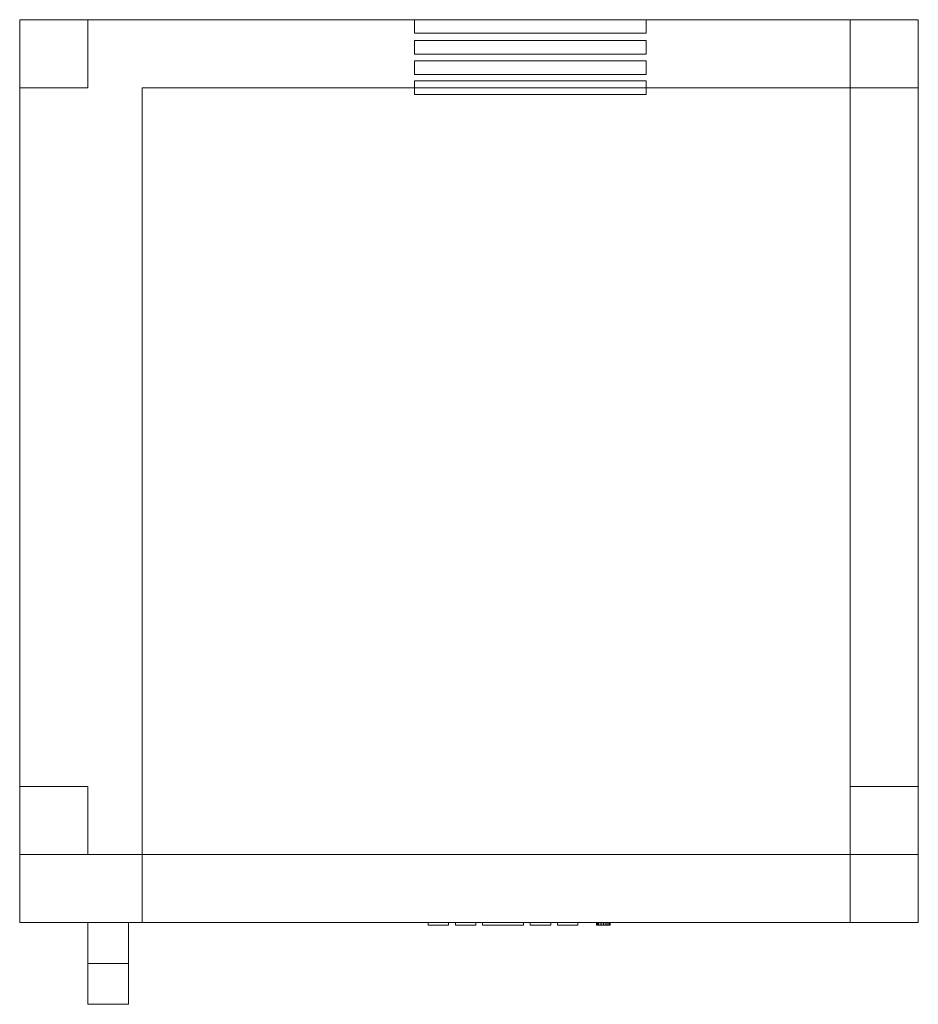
# Model space of a CAD drawing. Header units: millimetres. Extents: x -1000 to -340, y -753 to -30.
import ezdxf

# ---------------------------------------------------------------- set-up
doc = ezdxf.new("R2010")
doc.units = ezdxf.units.MM
doc.layers.add('Q-SPCQ', color=91, linetype='Continuous')

# ---------------------------------------------------------------- blocks, each defined once
blk = doc.blocks.new('FamilyGeomCombination_267890-View 1')
at = {"layer": 'Q-SPCQ', "lineweight": 9}
mesh = blk.add_polyface(dxfattribs=at)
corners = [(-340, -29.83, -624.19), (-1000, -29.83, -624.19), (-1000, -29.83, 1216.81), (-340, -29.83, 1216.81)]
mesh.append_faces([[corners[k] for k in face] for face in [(0, 1, 2, 3)]])
mesh = blk.add_polyface(dxfattribs=at)
corners = [(-340, -642.83, 1216.81), (-340, -29.83, 1216.81), (-1000, -29.83, 1216.81), (-1000, -642.83, 1216.81)]
mesh.append_faces([[corners[k] for k in face] for face in [(0, 1, 2, 3)]])
mesh = blk.add_polyface(dxfattribs=at)
corners = [(-1000, -642.83, 1216.81), (-1000, -29.83, 1216.81), (-1000, -29.83, -624.19), (-1000, -642.83, -624.19)]
mesh.append_faces([[corners[k] for k in face] for face in [(0, 1, 2, 3)]])
mesh = blk.add_polyface(dxfattribs=at)
corners = [(-1000, -642.83, -624.19), (-1000, -29.83, -624.19), (-340, -29.83, -624.19), (-340, -642.83, -624.19)]
mesh.append_faces([[corners[k] for k in face] for face in [(0, 1, 2, 3)]])
mesh = blk.add_polyface(dxfattribs=at)
corners = [(-340, -642.83, -624.19), (-340, -29.83, -624.19), (-340, -29.83, 1216.81), (-340, -642.83, 1216.81)]
mesh.append_faces([[corners[k] for k in face] for face in [(0, 1, 2, 3)]])
mesh = blk.add_polyface(dxfattribs=at)
corners = [(-910, -79.83, 1141.81), (-910, -79.83, -524.19), (-390, -79.83, -524.19), (-390, -79.83, 1141.81)]
mesh.append_faces([[corners[k] for k in face] for face in [(0, 1, 2, 3)]])
mesh = blk.add_polyface(dxfattribs=at)
corners = [(-390, -79.83, 1141.81), (-390, -642.83, 1141.81), (-910, -642.83, 1141.81), (-910, -79.83, 1141.81)]
mesh.append_faces([[corners[k] for k in face] for face in [(0, 1, 2, 3)]])
mesh = blk.add_polyface(dxfattribs=at)
corners = [(-910, -79.83, 1141.81), (-910, -642.83, 1141.81), (-910, -642.83, -524.19), (-910, -79.83, -524.19)]
mesh.append_faces([[corners[k] for k in face] for face in [(0, 1, 2, 3)]])
mesh = blk.add_polyface(dxfattribs=at)
corners = [(-910, -79.83, -524.19), (-910, -642.83, -524.19), (-390, -642.83, -524.19), (-390, -79.83, -524.19)]
mesh.append_faces([[corners[k] for k in face] for face in [(0, 1, 2, 3)]])
mesh = blk.add_polyface(dxfattribs=at)
corners = [(-390, -79.83, -524.19), (-390, -642.83, -524.19), (-390, -642.83, 1141.81), (-390, -79.83, 1141.81)]
mesh.append_faces([[corners[k] for k in face] for face in [(0, 1, 2, 3)]])
mesh = blk.add_polyface(dxfattribs=at)
corners = [(-340, -642.83, 1216.81), (-1000, -642.83, 1216.81), (-1000, -642.83, -624.19), (-340, -642.83, -624.19), (-910, -642.83, 1141.81), (-390, -642.83, 1141.81), (-390, -642.83, -524.19), (-910, -642.83, -524.19)]
mesh.append_faces([[corners[k] for k in face] for face in [(0, 5, 6, 3), (3, 6, 7, 2)]], dxfattribs={"vtx0": -1, "vtx2": -1})
mesh.append_faces([[corners[k] for k in face] for face in [(4, 5, 0, 1), (7, 4, 1, 2)]], dxfattribs={"vtx1": -1, "vtx3": -1})
blk = doc.blocks.new('FamilyGeomCombination_267891-View 1')
at = {"layer": 'Q-SPCQ', "lineweight": 9}
mesh = blk.add_polyface(dxfattribs=at)
corners = [(-340, -642.83, 1216.81), (-340, -642.83, -624.19), (-1000, -642.83, -624.19), (-1000, -642.83, 1216.81), (-390, -642.83, 1141.81), (-910, -642.83, 1141.81), (-910, -642.83, -524.19), (-390, -642.83, -524.19)]
mesh.append_faces([[corners[k] for k in face] for face in [(3, 5, 6, 2), (5, 3, 0, 4)]], dxfattribs={"vtx0": -1, "vtx2": -1})
mesh.append_faces([[corners[k] for k in face] for face in [(1, 2, 6, 7), (7, 4, 0, 1)]], dxfattribs={"vtx1": -1, "vtx3": -1})
mesh = blk.add_polyface(dxfattribs=at)
corners = [(-340, -692.83, 1216.81), (-340, -642.83, 1216.81), (-1000, -642.83, 1216.81), (-1000, -692.83, 1216.81)]
mesh.append_faces([[corners[k] for k in face] for face in [(0, 1, 2, 3)]])
mesh = blk.add_polyface(dxfattribs=at)
corners = [(-1000, -692.83, 1216.81), (-1000, -642.83, 1216.81), (-1000, -642.83, -624.19), (-1000, -692.83, -624.19)]
mesh.append_faces([[corners[k] for k in face] for face in [(0, 1, 2, 3)]])
mesh = blk.add_polyface(dxfattribs=at)
corners = [(-1000, -692.83, -624.19), (-1000, -642.83, -624.19), (-340, -642.83, -624.19), (-340, -692.83, -624.19)]
mesh.append_faces([[corners[k] for k in face] for face in [(0, 1, 2, 3)]])
mesh = blk.add_polyface(dxfattribs=at)
corners = [(-390, -692.83, 1141.81), (-910, -692.83, 1141.81), (-910, -642.83, 1141.81), (-390, -642.83, 1141.81)]
mesh.append_faces([[corners[k] for k in face] for face in [(0, 1, 2, 3)]])
mesh = blk.add_polyface(dxfattribs=at)
corners = [(-910, -692.83, 1141.81), (-910, -692.83, -524.19), (-910, -642.83, -524.19), (-910, -642.83, 1141.81)]
mesh.append_faces([[corners[k] for k in face] for face in [(0, 1, 2, 3)]])
mesh = blk.add_polyface(dxfattribs=at)
corners = [(-910, -692.83, -524.19), (-390, -692.83, -524.19), (-390, -642.83, -524.19), (-910, -642.83, -524.19)]
mesh.append_faces([[corners[k] for k in face] for face in [(0, 1, 2, 3)]])
mesh = blk.add_polyface(dxfattribs=at)
corners = [(-390, -642.83, 1141.81), (-390, -642.83, -524.19), (-390, -692.83, -524.19), (-390, -692.83, 1141.81)]
mesh.append_faces([[corners[k] for k in face] for face in [(0, 1, 2, 3)]])
mesh = blk.add_polyface(dxfattribs=at)
corners = [(-340, -692.83, -624.19), (-340, -642.83, -624.19), (-340, -642.83, 1216.81), (-340, -692.83, 1216.81)]
mesh.append_faces([[corners[k] for k in face] for face in [(0, 1, 2, 3)]])
mesh = blk.add_polyface(dxfattribs=at)
corners = [(-340, -692.83, 1216.81), (-1000, -692.83, 1216.81), (-1000, -692.83, -624.19), (-340, -692.83, -624.19), (-910, -692.83, 1141.81), (-390, -692.83, 1141.81), (-390, -692.83, -524.19), (-910, -692.83, -524.19)]
mesh.append_faces([[corners[k] for k in face] for face in [(0, 5, 6, 3), (3, 6, 7, 2)]], dxfattribs={"vtx0": -1, "vtx2": -1})
mesh.append_faces([[corners[k] for k in face] for face in [(4, 5, 0, 1), (7, 4, 1, 2)]], dxfattribs={"vtx1": -1, "vtx3": -1})

msp = doc.modelspace()

# ---------------------------------------------------------------- block references
at = {"layer": 'Q-SPCQ', "lineweight": 9}
for name in ['FamilyGeomCombination_267890-View 1', 'FamilyGeomCombination_267891-View 1']:
    msp.add_blockref(name, (0, 0), dxfattribs=at)

# ---------------------------------------------------------------- meshes
mesh = msp.add_polyface(dxfattribs=at)
corners = [(-1000, -29.83, -624.19), (-1000, -79.83, -624.19), (-950, -79.83, -624.19), (-950, -29.83, -624.19)]
mesh.append_faces([[corners[k] for k in face] for face in [(0, 1, 2, 3)]])
mesh = msp.add_polyface(dxfattribs=at)
corners = [(-950, -79.83, -654.19), (-1000, -79.83, -654.19), (-1000, -29.83, -654.19), (-950, -29.83, -654.19)]
mesh.append_faces([[corners[k] for k in face] for face in [(0, 1, 2, 3)]])
mesh = msp.add_polyface(dxfattribs=at)
corners = [(-950, -29.83, -624.19), (-950, -29.83, -654.19), (-1000, -29.83, -654.19), (-1000, -29.83, -624.19)]
mesh.append_faces([[corners[k] for k in face] for face in [(0, 1, 2, 3)]])
mesh = msp.add_polyface(dxfattribs=at)
corners = [(-1000, -29.83, -624.19), (-1000, -29.83, -654.19), (-1000, -79.83, -654.19), (-1000, -79.83, -624.19)]
mesh.append_faces([[corners[k] for k in face] for face in [(0, 1, 2, 3)]])
mesh = msp.add_polyface(dxfattribs=at)
corners = [(-950, -79.83, -624.19), (-950, -79.83, -654.19), (-950, -29.83, -654.19), (-950, -29.83, -624.19)]
mesh.append_faces([[corners[k] for k in face] for face in [(0, 1, 2, 3)]])
mesh = msp.add_polyface(dxfattribs=at)
corners = [(-540, -29.83, 1217.85), (-710, -29.83, 1217.85), (-710, -39.83, 1217.85), (-540, -39.83, 1217.85), (-540, -45.15, 1217.85), (-710, -45.15, 1217.85), (-710, -55.15, 1217.85), (-540, -55.15, 1217.85), (-540, -60.14, 1217.85), (-710, -60.14, 1217.85), (-710, -70.14, 1217.85), (-540, -70.14, 1217.85), (-540, -74.83, 1217.85), (-710, -74.83, 1217.85), (-710, -84.83, 1217.85), (-540, -84.83, 1217.85)]
mesh.append_faces([[corners[k] for k in face] for face in [(2, 3, 0, 1), (7, 4, 5, 6), (10, 11, 8, 9), (14, 15, 12, 13)]])
mesh = msp.add_polyface(dxfattribs=at)
corners = [(-540, -29.83, 1216.81), (-540, -39.83, 1216.81), (-710, -39.83, 1216.81), (-710, -29.83, 1216.81), (-540, -45.15, 1216.81), (-540, -55.15, 1216.81), (-710, -55.15, 1216.81), (-710, -45.15, 1216.81), (-540, -60.14, 1216.81), (-540, -70.14, 1216.81), (-710, -70.14, 1216.81), (-710, -60.14, 1216.81), (-540, -74.83, 1216.81), (-540, -84.83, 1216.81), (-710, -84.83, 1216.81), (-710, -74.83, 1216.81)]
mesh.append_faces([[corners[k] for k in face] for face in [(1, 2, 3, 0), (6, 7, 4, 5), (9, 10, 11, 8), (13, 14, 15, 12)]])
mesh = msp.add_polyface(dxfattribs=at)
corners = [(-540, -29.83, 1217.85), (-540, -29.83, 1216.81), (-710, -29.83, 1216.81), (-710, -29.83, 1217.85)]
mesh.append_faces([[corners[k] for k in face] for face in [(0, 1, 2, 3)]])
mesh = msp.add_polyface(dxfattribs=at)
corners = [(-710, -29.83, 1217.85), (-710, -29.83, 1216.81), (-710, -39.83, 1216.81), (-710, -39.83, 1217.85)]
mesh.append_faces([[corners[k] for k in face] for face in [(0, 1, 2, 3)]])
mesh = msp.add_polyface(dxfattribs=at)
corners = [(-540, -39.83, 1217.85), (-540, -39.83, 1216.81), (-540, -29.83, 1216.81), (-540, -29.83, 1217.85)]
mesh.append_faces([[corners[k] for k in face] for face in [(0, 1, 2, 3)]])
mesh = msp.add_polyface(dxfattribs=at)
corners = [(-390, -29.83, -624.19), (-390, -79.83, -624.19), (-340, -79.83, -624.19), (-340, -29.83, -624.19)]
mesh.append_faces([[corners[k] for k in face] for face in [(0, 1, 2, 3)]])
mesh = msp.add_polyface(dxfattribs=at)
corners = [(-340, -79.83, -654.19), (-390, -79.83, -654.19), (-390, -29.83, -654.19), (-340, -29.83, -654.19)]
mesh.append_faces([[corners[k] for k in face] for face in [(0, 1, 2, 3)]])
mesh = msp.add_polyface(dxfattribs=at)
corners = [(-340, -29.83, -624.19), (-340, -29.83, -654.19), (-390, -29.83, -654.19), (-390, -29.83, -624.19)]
mesh.append_faces([[corners[k] for k in face] for face in [(0, 1, 2, 3)]])
mesh = msp.add_polyface(dxfattribs=at)
corners = [(-390, -29.83, -624.19), (-390, -29.83, -654.19), (-390, -79.83, -654.19), (-390, -79.83, -624.19)]
mesh.append_faces([[corners[k] for k in face] for face in [(0, 1, 2, 3)]])
mesh = msp.add_polyface(dxfattribs=at)
corners = [(-340, -79.83, -624.19), (-340, -79.83, -654.19), (-340, -29.83, -654.19), (-340, -29.83, -624.19)]
mesh.append_faces([[corners[k] for k in face] for face in [(0, 1, 2, 3)]])
mesh = msp.add_polyface(dxfattribs=at)
corners = [(-710, -39.83, 1217.85), (-710, -39.83, 1216.81), (-540, -39.83, 1216.81), (-540, -39.83, 1217.85)]
mesh.append_faces([[corners[k] for k in face] for face in [(0, 1, 2, 3)]])
mesh = msp.add_polyface(dxfattribs=at)
corners = [(-540, -45.15, 1217.85), (-540, -45.15, 1216.81), (-710, -45.15, 1216.81), (-710, -45.15, 1217.85)]
mesh.append_faces([[corners[k] for k in face] for face in [(0, 1, 2, 3)]])
mesh = msp.add_polyface(dxfattribs=at)
corners = [(-710, -45.15, 1217.85), (-710, -45.15, 1216.81), (-710, -55.15, 1216.81), (-710, -55.15, 1217.85)]
mesh.append_faces([[corners[k] for k in face] for face in [(0, 1, 2, 3)]])
mesh = msp.add_polyface(dxfattribs=at)
corners = [(-540, -55.15, 1217.85), (-540, -55.15, 1216.81), (-540, -45.15, 1216.81), (-540, -45.15, 1217.85)]
mesh.append_faces([[corners[k] for k in face] for face in [(0, 1, 2, 3)]])
mesh = msp.add_polyface(dxfattribs=at)
corners = [(-710, -55.15, 1217.85), (-710, -55.15, 1216.81), (-540, -55.15, 1216.81), (-540, -55.15, 1217.85)]
mesh.append_faces([[corners[k] for k in face] for face in [(0, 1, 2, 3)]])
mesh = msp.add_polyface(dxfattribs=at)
corners = [(-540, -60.14, 1217.85), (-540, -60.14, 1216.81), (-710, -60.14, 1216.81), (-710, -60.14, 1217.85)]
mesh.append_faces([[corners[k] for k in face] for face in [(0, 1, 2, 3)]])
mesh = msp.add_polyface(dxfattribs=at)
corners = [(-710, -60.14, 1217.85), (-710, -60.14, 1216.81), (-710, -70.14, 1216.81), (-710, -70.14, 1217.85)]
mesh.append_faces([[corners[k] for k in face] for face in [(0, 1, 2, 3)]])
mesh = msp.add_polyface(dxfattribs=at)
corners = [(-540, -70.14, 1217.85), (-540, -70.14, 1216.81), (-540, -60.14, 1216.81), (-540, -60.14, 1217.85)]
mesh.append_faces([[corners[k] for k in face] for face in [(0, 1, 2, 3)]])
mesh = msp.add_polyface(dxfattribs=at)
corners = [(-710, -70.14, 1217.85), (-710, -70.14, 1216.81), (-540, -70.14, 1216.81), (-540, -70.14, 1217.85)]
mesh.append_faces([[corners[k] for k in face] for face in [(0, 1, 2, 3)]])
mesh = msp.add_polyface(dxfattribs=at)
corners = [(-540, -74.83, 1217.85), (-540, -74.83, 1216.81), (-710, -74.83, 1216.81), (-710, -74.83, 1217.85)]
mesh.append_faces([[corners[k] for k in face] for face in [(0, 1, 2, 3)]])
mesh = msp.add_polyface(dxfattribs=at)
corners = [(-710, -74.83, 1217.85), (-710, -74.83, 1216.81), (-710, -84.83, 1216.81), (-710, -84.83, 1217.85)]
mesh.append_faces([[corners[k] for k in face] for face in [(0, 1, 2, 3)]])
mesh = msp.add_polyface(dxfattribs=at)
corners = [(-540, -84.83, 1217.85), (-540, -84.83, 1216.81), (-540, -74.83, 1216.81), (-540, -74.83, 1217.85)]
mesh.append_faces([[corners[k] for k in face] for face in [(0, 1, 2, 3)]])
mesh = msp.add_polyface(dxfattribs=at)
corners = [(-1000, -79.83, -624.19), (-1000, -79.83, -654.19), (-950, -79.83, -654.19), (-950, -79.83, -624.19)]
mesh.append_faces([[corners[k] for k in face] for face in [(0, 1, 2, 3)]])
mesh = msp.add_polyface(dxfattribs=at)
corners = [(-710, -84.83, 1217.85), (-710, -84.83, 1216.81), (-540, -84.83, 1216.81), (-540, -84.83, 1217.85)]
mesh.append_faces([[corners[k] for k in face] for face in [(0, 1, 2, 3)]])
mesh = msp.add_polyface(dxfattribs=at)
corners = [(-390, -79.83, -624.19), (-390, -79.83, -654.19), (-340, -79.83, -654.19), (-340, -79.83, -624.19)]
mesh.append_faces([[corners[k] for k in face] for face in [(0, 1, 2, 3)]])
mesh = msp.add_polyface(dxfattribs=at)
corners = [(-1000, -592.83, -624.19), (-1000, -642.83, -624.19), (-950, -642.83, -624.19), (-950, -592.83, -624.19)]
mesh.append_faces([[corners[k] for k in face] for face in [(0, 1, 2, 3)]])
mesh = msp.add_polyface(dxfattribs=at)
corners = [(-950, -642.83, -654.19), (-1000, -642.83, -654.19), (-1000, -592.83, -654.19), (-950, -592.83, -654.19)]
mesh.append_faces([[corners[k] for k in face] for face in [(0, 1, 2, 3)]])
mesh = msp.add_polyface(dxfattribs=at)
corners = [(-950, -592.83, -624.19), (-950, -592.83, -654.19), (-1000, -592.83, -654.19), (-1000, -592.83, -624.19)]
mesh.append_faces([[corners[k] for k in face] for face in [(0, 1, 2, 3)]])
mesh = msp.add_polyface(dxfattribs=at)
corners = [(-1000, -592.83, -624.19), (-1000, -592.83, -654.19), (-1000, -642.83, -654.19), (-1000, -642.83, -624.19)]
mesh.append_faces([[corners[k] for k in face] for face in [(0, 1, 2, 3)]])
mesh = msp.add_polyface(dxfattribs=at)
corners = [(-950, -642.83, -624.19), (-950, -642.83, -654.19), (-950, -592.83, -654.19), (-950, -592.83, -624.19)]
mesh.append_faces([[corners[k] for k in face] for face in [(0, 1, 2, 3)]])
mesh = msp.add_polyface(dxfattribs=at)
corners = [(-390, -592.83, -624.19), (-390, -642.83, -624.19), (-340, -642.83, -624.19), (-340, -592.83, -624.19)]
mesh.append_faces([[corners[k] for k in face] for face in [(0, 1, 2, 3)]])
mesh = msp.add_polyface(dxfattribs=at)
corners = [(-340, -642.83, -654.19), (-390, -642.83, -654.19), (-390, -592.83, -654.19), (-340, -592.83, -654.19)]
mesh.append_faces([[corners[k] for k in face] for face in [(0, 1, 2, 3)]])
mesh = msp.add_polyface(dxfattribs=at)
corners = [(-340, -592.83, -624.19), (-340, -592.83, -654.19), (-390, -592.83, -654.19), (-390, -592.83, -624.19)]
mesh.append_faces([[corners[k] for k in face] for face in [(0, 1, 2, 3)]])
mesh = msp.add_polyface(dxfattribs=at)
corners = [(-390, -592.83, -624.19), (-390, -592.83, -654.19), (-390, -642.83, -654.19), (-390, -642.83, -624.19)]
mesh.append_faces([[corners[k] for k in face] for face in [(0, 1, 2, 3)]])
mesh = msp.add_polyface(dxfattribs=at)
corners = [(-340, -642.83, -624.19), (-340, -642.83, -654.19), (-340, -592.83, -654.19), (-340, -592.83, -624.19)]
mesh.append_faces([[corners[k] for k in face] for face in [(0, 1, 2, 3)]])
mesh = msp.add_polyface(dxfattribs=at)
corners = [(-1000, -642.83, -624.19), (-1000, -642.83, -654.19), (-950, -642.83, -654.19), (-950, -642.83, -624.19)]
mesh.append_faces([[corners[k] for k in face] for face in [(0, 1, 2, 3)]])
mesh = msp.add_polyface(dxfattribs=at)
corners = [(-390, -642.83, -524.19), (-910, -642.83, -524.19), (-910, -642.83, 1141.81), (-390, -642.83, 1141.81)]
mesh.append_faces([[corners[k] for k in face] for face in [(0, 1, 2, 3)]])
mesh = msp.add_polyface(dxfattribs=at)
corners = [(-390, -692.83, 1141.81), (-390, -642.83, 1141.81), (-910, -642.83, 1141.81), (-910, -692.83, 1141.81)]
mesh.append_faces([[corners[k] for k in face] for face in [(0, 1, 2, 3)]])
mesh = msp.add_polyface(dxfattribs=at)
corners = [(-910, -692.83, 1141.81), (-910, -642.83, 1141.81), (-910, -642.83, -524.19), (-910, -692.83, -524.19)]
mesh.append_faces([[corners[k] for k in face] for face in [(0, 1, 2, 3)]])
mesh = msp.add_polyface(dxfattribs=at)
corners = [(-910, -692.83, -524.19), (-910, -642.83, -524.19), (-390, -642.83, -524.19), (-390, -692.83, -524.19)]
mesh.append_faces([[corners[k] for k in face] for face in [(0, 1, 2, 3)]])
mesh = msp.add_polyface(dxfattribs=at)
corners = [(-390, -642.83, -624.19), (-390, -642.83, -654.19), (-340, -642.83, -654.19), (-340, -642.83, -624.19)]
mesh.append_faces([[corners[k] for k in face] for face in [(0, 1, 2, 3)]])
mesh = msp.add_polyface(dxfattribs=at)
corners = [(-390, -692.83, -524.19), (-390, -642.83, -524.19), (-390, -642.83, 1141.81), (-390, -692.83, 1141.81)]
mesh.append_faces([[corners[k] for k in face] for face in [(0, 1, 2, 3)]])
mesh = msp.add_polyface(dxfattribs=at)
corners = [(-950, -722.83, 676.81), (-950, -692.83, 676.81), (-950, -692.83, 656.81), (-950, -722.83, 656.81), (-950, -722.83, 476.81), (-950, -692.83, 476.81), (-950, -692.83, 456.81), (-950, -722.83, 456.81), (-950, -722.83, 416.81), (-950, -752.83, 416.81), (-950, -752.83, 716.81), (-950, -722.83, 716.81)]
mesh.append_faces([[corners[k] for k in face] for face in [(7, 4, 5, 6)]], dxfattribs={"vtx0": -1})
mesh.append_faces([[corners[k] for k in face] for face in [(9, 10, 3, 4)]], dxfattribs={"vtx1": -1, "vtx3": -1})
mesh.append_faces([[corners[k] for k in face] for face in [(10, 11, 0, 3), (7, 8, 9, 4)]], dxfattribs={"vtx2": -1, "vtx3": -1})
mesh.append_faces([[corners[k] for k in face] for face in [(0, 1, 2, 3)]], dxfattribs={"vtx3": -1})
mesh = msp.add_polyface(dxfattribs=at)
corners = [(-920, -722.83, 456.81), (-950, -722.83, 456.81), (-950, -692.83, 456.81), (-920, -692.83, 456.81)]
mesh.append_faces([[corners[k] for k in face] for face in [(0, 1, 2, 3)]])
mesh = msp.add_polyface(dxfattribs=at)
corners = [(-920, -692.83, 456.81), (-950, -692.83, 456.81), (-950, -692.83, 476.81), (-920, -692.83, 476.81)]
mesh.append_faces([[corners[k] for k in face] for face in [(0, 1, 2, 3)]])
mesh = msp.add_polyface(dxfattribs=at)
corners = [(-920, -692.83, 476.81), (-950, -692.83, 476.81), (-950, -722.83, 476.81), (-920, -722.83, 476.81)]
mesh.append_faces([[corners[k] for k in face] for face in [(0, 1, 2, 3)]])
mesh = msp.add_polyface(dxfattribs=at)
corners = [(-920, -722.83, 656.81), (-950, -722.83, 656.81), (-950, -692.83, 656.81), (-920, -692.83, 656.81)]
mesh.append_faces([[corners[k] for k in face] for face in [(0, 1, 2, 3)]])
mesh = msp.add_polyface(dxfattribs=at)
corners = [(-920, -692.83, 656.81), (-950, -692.83, 656.81), (-950, -692.83, 676.81), (-920, -692.83, 676.81)]
mesh.append_faces([[corners[k] for k in face] for face in [(0, 1, 2, 3)]])
mesh = msp.add_polyface(dxfattribs=at)
corners = [(-920, -692.83, 676.81), (-950, -692.83, 676.81), (-950, -722.83, 676.81), (-920, -722.83, 676.81)]
mesh.append_faces([[corners[k] for k in face] for face in [(0, 1, 2, 3)]])
mesh = msp.add_polyface(dxfattribs=at)
corners = [(-920, -722.83, 676.81), (-920, -722.83, 716.81), (-920, -752.83, 716.81), (-920, -752.83, 416.81), (-920, -722.83, 416.81), (-920, -722.83, 456.81), (-920, -692.83, 456.81), (-920, -692.83, 476.81), (-920, -722.83, 476.81), (-920, -722.83, 656.81), (-920, -692.83, 656.81), (-920, -692.83, 676.81)]
mesh.append_faces([[corners[k] for k in face] for face in [(0, 9, 10, 11)]], dxfattribs={"vtx0": -1})
mesh.append_faces([[corners[k] for k in face] for face in [(2, 3, 8, 9)]], dxfattribs={"vtx1": -1, "vtx3": -1})
mesh.append_faces([[corners[k] for k in face] for face in [(3, 4, 5, 8), (0, 1, 2, 9)]], dxfattribs={"vtx2": -1, "vtx3": -1})
mesh.append_faces([[corners[k] for k in face] for face in [(5, 6, 7, 8)]], dxfattribs={"vtx3": -1})
mesh = msp.add_polyface(dxfattribs=at)
corners = [(-910, -692.83, 1141.81), (-910, -692.83, -524.19), (-390, -692.83, -524.19), (-390, -692.83, 1141.81)]
mesh.append_faces([[corners[k] for k in face] for face in [(0, 1, 2, 3)]])
mesh = msp.add_polyface(dxfattribs=at)
corners = [(-630, -692.83, 1176.81), (-630, -692.83, 1146.81), (-660, -692.83, 1146.81), (-660, -692.83, 1176.81), (-665, -692.83, 1167.25), (-665, -692.83, 1152.25), (-680, -692.83, 1152.25), (-680, -692.83, 1167.25), (-685, -692.83, 1167.25), (-685, -692.83, 1152.25), (-700, -692.83, 1152.25), (-700, -692.83, 1167.25), (-625, -692.83, 1167.25), (-610, -692.83, 1167.25), (-610, -692.83, 1152.25), (-625, -692.83, 1152.25), (-605, -692.83, 1167.25), (-590, -692.83, 1167.25), (-590, -692.83, 1152.25), (-605, -692.83, 1152.25), (-576.25, -692.83, 1159.75), (-576.08, -692.83, 1161.04), (-575.58, -692.83, 1162.25), (-574.79, -692.83, 1163.28), (-573.75, -692.83, 1164.08), (-572.54, -692.83, 1164.58), (-571.25, -692.83, 1164.75), (-569.96, -692.83, 1164.58), (-568.75, -692.83, 1164.08), (-567.71, -692.83, 1163.28), (-566.92, -692.83, 1162.25), (-566.42, -692.83, 1161.04), (-566.25, -692.83, 1159.75), (-566.42, -692.83, 1158.45), (-566.92, -692.83, 1157.25), (-567.71, -692.83, 1156.21), (-568.75, -692.83, 1155.42), (-569.96, -692.83, 1154.92), (-571.25, -692.83, 1154.75), (-572.54, -692.83, 1154.92), (-573.75, -692.83, 1155.42), (-574.79, -692.83, 1156.21), (-575.58, -692.83, 1157.25), (-576.08, -692.83, 1158.45)]
mesh.append_faces([[corners[k] for k in face] for face in [(2, 3, 0, 1), (6, 7, 4, 5), (10, 11, 8, 9), (15, 12, 13, 14), (19, 16, 17, 18)]])
mesh.append_faces([[corners[k] for k in face] for face in [(21, 43, 20), (42, 40, 41), (35, 33, 34)]], dxfattribs={"vtx0": -1})
mesh.append_faces([[corners[k] for k in face] for face in [(23, 37, 40, 42)]], dxfattribs={"vtx0": -1, "vtx1": -1, "vtx2": -1, "vtx3": -1})
mesh.append_faces([[corners[k] for k in face] for face in [(23, 42, 43)]], dxfattribs={"vtx0": -1, "vtx2": -1})
mesh.append_faces([[corners[k] for k in face] for face in [(39, 40, 37, 38)]], dxfattribs={"vtx1": -1})
mesh.append_faces([[corners[k] for k in face] for face in [(30, 31, 35, 27)]], dxfattribs={"vtx1": -1, "vtx2": -1, "vtx3": -1})
mesh.append_faces([[corners[k] for k in face] for face in [(21, 22, 23, 43), (23, 24, 25, 37), (25, 26, 27, 37), (31, 32, 33, 35), (35, 36, 37, 27)]], dxfattribs={"vtx2": -1, "vtx3": -1})
mesh.append_faces([[corners[k] for k in face] for face in [(27, 28, 29, 30)]], dxfattribs={"vtx3": -1})
mesh = msp.add_polyface(dxfattribs=at)
corners = [(-685, -694.78, 1167.25), (-685, -692.83, 1167.25), (-700, -692.83, 1167.25), (-700, -694.78, 1167.25)]
mesh.append_faces([[corners[k] for k in face] for face in [(0, 1, 2, 3)]])
mesh = msp.add_polyface(dxfattribs=at)
corners = [(-700, -694.78, 1167.25), (-700, -692.83, 1167.25), (-700, -692.83, 1152.25), (-700, -694.78, 1152.25)]
mesh.append_faces([[corners[k] for k in face] for face in [(0, 1, 2, 3)]])
mesh = msp.add_polyface(dxfattribs=at)
corners = [(-700, -694.78, 1152.25), (-700, -692.83, 1152.25), (-685, -692.83, 1152.25), (-685, -694.78, 1152.25)]
mesh.append_faces([[corners[k] for k in face] for face in [(0, 1, 2, 3)]])
mesh = msp.add_polyface(dxfattribs=at)
corners = [(-685, -694.78, 1152.25), (-685, -692.83, 1152.25), (-685, -692.83, 1167.25), (-685, -694.78, 1167.25)]
mesh.append_faces([[corners[k] for k in face] for face in [(0, 1, 2, 3)]])
mesh = msp.add_polyface(dxfattribs=at)
corners = [(-665, -694.78, 1167.25), (-665, -692.83, 1167.25), (-680, -692.83, 1167.25), (-680, -694.78, 1167.25)]
mesh.append_faces([[corners[k] for k in face] for face in [(0, 1, 2, 3)]])
mesh = msp.add_polyface(dxfattribs=at)
corners = [(-680, -694.78, 1167.25), (-680, -692.83, 1167.25), (-680, -692.83, 1152.25), (-680, -694.78, 1152.25)]
mesh.append_faces([[corners[k] for k in face] for face in [(0, 1, 2, 3)]])
mesh = msp.add_polyface(dxfattribs=at)
corners = [(-680, -694.78, 1152.25), (-680, -692.83, 1152.25), (-665, -692.83, 1152.25), (-665, -694.78, 1152.25)]
mesh.append_faces([[corners[k] for k in face] for face in [(0, 1, 2, 3)]])
mesh = msp.add_polyface(dxfattribs=at)
corners = [(-665, -694.78, 1152.25), (-665, -692.83, 1152.25), (-665, -692.83, 1167.25), (-665, -694.78, 1167.25)]
mesh.append_faces([[corners[k] for k in face] for face in [(0, 1, 2, 3)]])
mesh = msp.add_polyface(dxfattribs=at)
corners = [(-630, -694.78, 1176.81), (-630, -692.83, 1176.81), (-660, -692.83, 1176.81), (-660, -694.78, 1176.81)]
mesh.append_faces([[corners[k] for k in face] for face in [(0, 1, 2, 3)]])
mesh = msp.add_polyface(dxfattribs=at)
corners = [(-660, -694.78, 1176.81), (-660, -692.83, 1176.81), (-660, -692.83, 1146.81), (-660, -694.78, 1146.81)]
mesh.append_faces([[corners[k] for k in face] for face in [(0, 1, 2, 3)]])
mesh = msp.add_polyface(dxfattribs=at)
corners = [(-660, -694.78, 1146.81), (-660, -692.83, 1146.81), (-630, -692.83, 1146.81), (-630, -694.78, 1146.81)]
mesh.append_faces([[corners[k] for k in face] for face in [(0, 1, 2, 3)]])
mesh = msp.add_polyface(dxfattribs=at)
corners = [(-630, -694.78, 1146.81), (-630, -692.83, 1146.81), (-630, -692.83, 1176.81), (-630, -694.78, 1176.81)]
mesh.append_faces([[corners[k] for k in face] for face in [(0, 1, 2, 3)]])
mesh = msp.add_polyface(dxfattribs=at)
corners = [(-625, -694.78, 1167.25), (-625, -692.83, 1167.25), (-625, -692.83, 1152.25), (-625, -694.78, 1152.25)]
mesh.append_faces([[corners[k] for k in face] for face in [(0, 1, 2, 3)]])
mesh = msp.add_polyface(dxfattribs=at)
corners = [(-625, -694.78, 1152.25), (-625, -692.83, 1152.25), (-610, -692.83, 1152.25), (-610, -694.78, 1152.25)]
mesh.append_faces([[corners[k] for k in face] for face in [(0, 1, 2, 3)]])
mesh = msp.add_polyface(dxfattribs=at)
corners = [(-610, -694.78, 1167.25), (-610, -692.83, 1167.25), (-625, -692.83, 1167.25), (-625, -694.78, 1167.25)]
mesh.append_faces([[corners[k] for k in face] for face in [(0, 1, 2, 3)]])
mesh = msp.add_polyface(dxfattribs=at)
corners = [(-610, -694.78, 1152.25), (-610, -692.83, 1152.25), (-610, -692.83, 1167.25), (-610, -694.78, 1167.25)]
mesh.append_faces([[corners[k] for k in face] for face in [(0, 1, 2, 3)]])
mesh = msp.add_polyface(dxfattribs=at)
corners = [(-605, -694.78, 1167.25), (-605, -692.83, 1167.25), (-605, -692.83, 1152.25), (-605, -694.78, 1152.25)]
mesh.append_faces([[corners[k] for k in face] for face in [(0, 1, 2, 3)]])
mesh = msp.add_polyface(dxfattribs=at)
corners = [(-605, -694.78, 1152.25), (-605, -692.83, 1152.25), (-590, -692.83, 1152.25), (-590, -694.78, 1152.25)]
mesh.append_faces([[corners[k] for k in face] for face in [(0, 1, 2, 3)]])
mesh = msp.add_polyface(dxfattribs=at)
corners = [(-590, -694.78, 1167.25), (-590, -692.83, 1167.25), (-605, -692.83, 1167.25), (-605, -694.78, 1167.25)]
mesh.append_faces([[corners[k] for k in face] for face in [(0, 1, 2, 3)]])
mesh = msp.add_polyface(dxfattribs=at)
corners = [(-590, -694.78, 1152.25), (-590, -692.83, 1152.25), (-590, -692.83, 1167.25), (-590, -694.78, 1167.25)]
mesh.append_faces([[corners[k] for k in face] for face in [(0, 1, 2, 3)]])
mesh = msp.add_polyface(dxfattribs=at)
corners = [(-566.25, -694.78, 1159.75), (-566.42, -694.78, 1158.45), (-566.92, -694.78, 1157.25), (-567.71, -694.78, 1156.21), (-568.75, -694.78, 1155.42), (-569.96, -694.78, 1154.92), (-571.25, -694.78, 1154.75), (-572.54, -694.78, 1154.92), (-573.75, -694.78, 1155.42), (-574.79, -694.78, 1156.21), (-575.58, -694.78, 1157.25), (-576.08, -694.78, 1158.45), (-576.25, -694.78, 1159.75), (-576.25, -692.83, 1159.75), (-576.08, -692.83, 1158.45), (-575.58, -692.83, 1157.25), (-574.79, -692.83, 1156.21), (-573.75, -692.83, 1155.42), (-572.54, -692.83, 1154.92), (-571.25, -692.83, 1154.75), (-569.96, -692.83, 1154.92), (-568.75, -692.83, 1155.42), (-567.71, -692.83, 1156.21), (-566.92, -692.83, 1157.25), (-566.42, -692.83, 1158.45), (-566.25, -692.83, 1159.75)]
mesh.append_faces([[corners[k] for k in face] for face in [(13, 14, 11, 12)]], dxfattribs={"vtx1": -1})
mesh.append_faces([[corners[k] for k in face] for face in [(14, 15, 10, 11), (16, 17, 8, 9), (15, 16, 9, 10), (17, 18, 7, 8), (6, 7, 18, 19), (20, 21, 4, 5), (21, 22, 3, 4), (23, 24, 1, 2), (22, 23, 2, 3), (19, 20, 5, 6)]], dxfattribs={"vtx1": -1, "vtx3": -1})
mesh.append_faces([[corners[k] for k in face] for face in [(24, 25, 0, 1)]], dxfattribs={"vtx3": -1})
mesh = msp.add_polyface(dxfattribs=at)
corners = [(-576.25, -694.78, 1159.75), (-576.08, -694.78, 1161.04), (-575.58, -694.78, 1162.25), (-574.79, -694.78, 1163.28), (-573.75, -694.78, 1164.08), (-572.54, -694.78, 1164.58), (-571.25, -694.78, 1164.75), (-569.96, -694.78, 1164.58), (-568.75, -694.78, 1164.08), (-567.71, -694.78, 1163.28), (-566.92, -694.78, 1162.25), (-566.42, -694.78, 1161.04), (-566.25, -694.78, 1159.75), (-566.25, -692.83, 1159.75), (-566.42, -692.83, 1161.04), (-566.92, -692.83, 1162.25), (-567.71, -692.83, 1163.28), (-568.75, -692.83, 1164.08), (-569.96, -692.83, 1164.58), (-571.25, -692.83, 1164.75), (-572.54, -692.83, 1164.58), (-573.75, -692.83, 1164.08), (-574.79, -692.83, 1163.28), (-575.58, -692.83, 1162.25), (-576.08, -692.83, 1161.04), (-576.25, -692.83, 1159.75)]
mesh.append_faces([[corners[k] for k in face] for face in [(13, 14, 11, 12)]], dxfattribs={"vtx1": -1})
mesh.append_faces([[corners[k] for k in face] for face in [(14, 15, 10, 11), (16, 17, 8, 9), (15, 16, 9, 10), (17, 18, 7, 8), (6, 7, 18, 19), (20, 21, 4, 5), (21, 22, 3, 4), (23, 24, 1, 2), (22, 23, 2, 3), (19, 20, 5, 6)]], dxfattribs={"vtx1": -1, "vtx3": -1})
mesh.append_faces([[corners[k] for k in face] for face in [(24, 25, 0, 1)]], dxfattribs={"vtx3": -1})
mesh = msp.add_polyface(dxfattribs=at)
corners = [(-630, -694.78, 1176.81), (-660, -694.78, 1176.81), (-660, -694.78, 1146.81), (-630, -694.78, 1146.81), (-665, -694.78, 1167.25), (-680, -694.78, 1167.25), (-680, -694.78, 1152.25), (-665, -694.78, 1152.25), (-685, -694.78, 1167.25), (-700, -694.78, 1167.25), (-700, -694.78, 1152.25), (-685, -694.78, 1152.25), (-625, -694.78, 1167.25), (-625, -694.78, 1152.25), (-610, -694.78, 1152.25), (-610, -694.78, 1167.25), (-605, -694.78, 1167.25), (-605, -694.78, 1152.25), (-590, -694.78, 1152.25), (-590, -694.78, 1167.25), (-576.25, -694.78, 1159.75), (-576.08, -694.78, 1158.45), (-575.58, -694.78, 1157.25), (-574.79, -694.78, 1156.21), (-573.75, -694.78, 1155.42), (-572.54, -694.78, 1154.92), (-571.25, -694.78, 1154.75), (-569.96, -694.78, 1154.92), (-568.75, -694.78, 1155.42), (-567.71, -694.78, 1156.21), (-566.92, -694.78, 1157.25), (-566.42, -694.78, 1158.45), (-566.25, -694.78, 1159.75), (-566.42, -694.78, 1161.04), (-566.92, -694.78, 1162.25), (-567.71, -694.78, 1163.28), (-568.75, -694.78, 1164.08), (-569.96, -694.78, 1164.58), (-571.25, -694.78, 1164.75), (-572.54, -694.78, 1164.58), (-573.75, -694.78, 1164.08), (-574.79, -694.78, 1163.28), (-575.58, -694.78, 1162.25), (-576.08, -694.78, 1161.04)]
mesh.append_faces([[corners[k] for k in face] for face in [(3, 0, 1, 2), (7, 4, 5, 6), (11, 8, 9, 10), (14, 15, 12, 13), (18, 19, 16, 17)]])
mesh.append_faces([[corners[k] for k in face] for face in [(37, 34, 35, 36), (31, 29, 30), (29, 27, 28), (27, 25, 26)]], dxfattribs={"vtx0": -1})
mesh.append_faces([[corners[k] for k in face] for face in [(43, 21, 41, 42)]], dxfattribs={"vtx0": -1, "vtx1": -1})
mesh.append_faces([[corners[k] for k in face] for face in [(37, 39, 27, 29)]], dxfattribs={"vtx0": -1, "vtx1": -1, "vtx2": -1, "vtx3": -1})
mesh.append_faces([[corners[k] for k in face] for face in [(27, 41, 24, 25)]], dxfattribs={"vtx0": -1, "vtx1": -1, "vtx3": -1})
mesh.append_faces([[corners[k] for k in face] for face in [(41, 21, 22)]], dxfattribs={"vtx0": -1, "vtx2": -1})
mesh.append_faces([[corners[k] for k in face] for face in [(29, 33, 34, 37)]], dxfattribs={"vtx0": -1, "vtx2": -1, "vtx3": -1})
mesh.append_faces([[corners[k] for k in face] for face in [(20, 21, 43)]], dxfattribs={"vtx1": -1})
mesh.append_faces([[corners[k] for k in face] for face in [(37, 38, 39)]], dxfattribs={"vtx2": -1})
mesh.append_faces([[corners[k] for k in face] for face in [(31, 32, 33, 29), (39, 40, 41, 27), (22, 23, 24, 41)]], dxfattribs={"vtx2": -1, "vtx3": -1})
mesh = msp.add_polyface(dxfattribs=at)
corners = [(-920, -722.83, 676.81), (-950, -722.83, 676.81), (-950, -722.83, 716.81), (-920, -722.83, 716.81)]
mesh.append_faces([[corners[k] for k in face] for face in [(0, 1, 2, 3)]])
mesh = msp.add_polyface(dxfattribs=at)
corners = [(-920, -722.83, 716.81), (-950, -722.83, 716.81), (-950, -752.83, 716.81), (-920, -752.83, 716.81)]
mesh.append_faces([[corners[k] for k in face] for face in [(0, 1, 2, 3)]])
mesh = msp.add_polyface(dxfattribs=at)
corners = [(-920, -752.83, 416.81), (-950, -752.83, 416.81), (-950, -722.83, 416.81), (-920, -722.83, 416.81)]
mesh.append_faces([[corners[k] for k in face] for face in [(0, 1, 2, 3)]])
mesh = msp.add_polyface(dxfattribs=at)
corners = [(-920, -722.83, 416.81), (-950, -722.83, 416.81), (-950, -722.83, 456.81), (-920, -722.83, 456.81)]
mesh.append_faces([[corners[k] for k in face] for face in [(0, 1, 2, 3)]])
mesh = msp.add_polyface(dxfattribs=at)
corners = [(-920, -722.83, 476.81), (-950, -722.83, 476.81), (-950, -722.83, 656.81), (-920, -722.83, 656.81)]
mesh.append_faces([[corners[k] for k in face] for face in [(0, 1, 2, 3)]])
mesh = msp.add_polyface(dxfattribs=at)
corners = [(-920, -752.83, 716.81), (-950, -752.83, 716.81), (-950, -752.83, 416.81), (-920, -752.83, 416.81)]
mesh.append_faces([[corners[k] for k in face] for face in [(0, 1, 2, 3)]])

doc.saveas('drawing.dxf')
